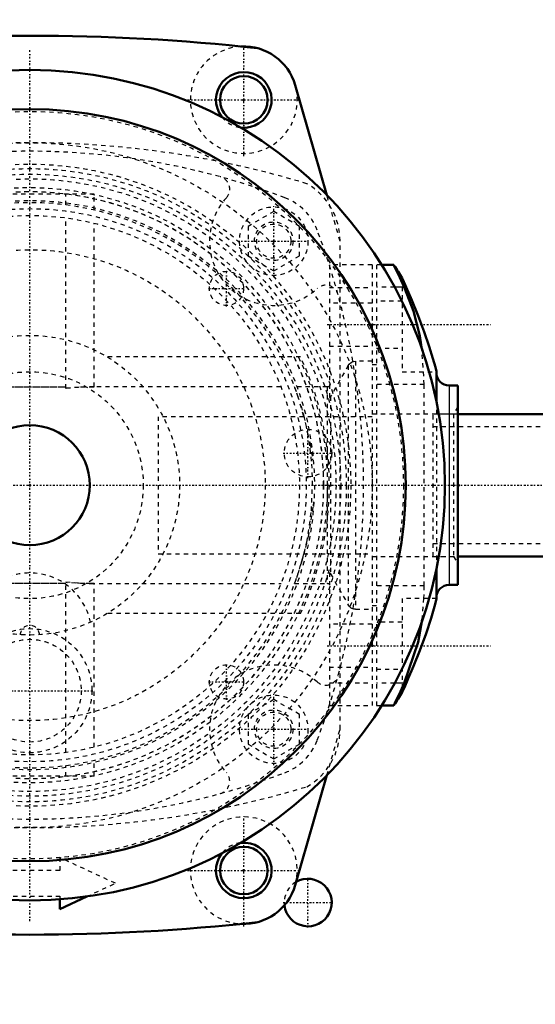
# Model space of a CAD drawing. Header units: millimetres. Extents: x -609 to 680, y -981 to 563.
# Tile 11 of 24: x -2 to 118, y -581 to -351. Entities that reach past the tile are written whole.
import ezdxf

# ---------------------------------------------------------------- set-up
doc = ezdxf.new("R2010")
doc.units = ezdxf.units.MM
doc.linetypes.add('Center', pattern=[1.5, 0.45, -0.5, 0.05, -0.5])
doc.linetypes.add('Dashed', pattern=[2, 1, -1])
for name, color, linetype, lineweight in [('2d ConnectionPoints', 7, 'Continuous', 50), ('AM_0', 7, 'Continuous', 50), ('AM_4', 3, 'Continuous', 25), ('AM_5', 3, 'Continuous', 25), ('AM_7', 7, 'Center', 25), ('AM_9', 6, 'Dashed', 25)]:
    doc.layers.add(name, color=color, linetype=linetype, lineweight=lineweight)
doc.dimstyles.new('ISO-25', dxfattribs={"dimtxt": 2.5, "dimasz": 2.5, "dimexe": 1.25, "dimexo": 0.625, "dimtad": 1, "dimtxsty": 'Standard', "dimcen": 2.5, "dimadec": 0, "dimazin": 0, "dimtfac": 1, "dimtmove": 0, "dimatfit": 3, "dimfxl": 1, "dimarcsym": 0})

# ---------------------------------------------------------------- blocks, each defined once
blk = doc.blocks.new('11_Distributor_pipe_UG11145040003_1_0_in_HSVP164161451021531101300230_4')
at = {"layer": 'AM_7'}
blk.add_line((-324.75, -460), (447.75, -460), dxfattribs=at)
blk = doc.blocks.new('16_Base_plate_2_15_1UG1041586_0_in_HSVP164161451021531101300230_4')
at = {"layer": 'AM_0'}
for centre in [(50, -370), (50, -550)]:
    blk.add_circle(centre, 5.55, dxfattribs=at)
blk.add_arc((65, -557.5), 5.55, 186.6144, 119.8989, dxfattribs=at)
at = {"layer": 'AM_7'}
for p, q in [((65, -458.33), (65, -446.67)), ((59.17, -452.5), (70.83, -452.5)), ((65, -563.33), (65, -551.67)), ((59.17, -557.5), (70.83, -557.5))]:
    blk.add_line(p, q, dxfattribs=at)
at = {"layer": 'AM_9'}
blk.add_circle((65, -452.5), 5.55, dxfattribs=at)
blk.add_arc((65, -557.5), 5.55, 119.8989, 186.6144, dxfattribs=at)
blk = doc.blocks.new('30_Pipe_pieceUG1159619_0001_4_0_in_HSVP164161451021531101300230_4')
at = {"layer": 'AM_0'}
for p, q in [((128.25, -443.375), (100, -443.375)), ((100, -476.625), (128.25, -476.625))]:
    blk.add_line(p, q, dxfattribs=at)
at = {"layer": 'AM_9'}
for p, q in [((135.25, -441), (131.25, -441)), ((135.25, -479), (135.25, -441)), ((94.25, -476.625), (94.25, -443.375)), ((100, -443.375), (94.25, -443.375)), ((131.25, -443.375), (128.25, -443.375)), ((135.25, -446.4), (94.25, -446.4)), ((94.25, -473.6), (135.25, -473.6)), ((94.25, -476.625), (100, -476.625)), ((128.25, -476.625), (131.25, -476.625)), ((131.25, -479), (135.25, -479))]:
    blk.add_line(p, q, dxfattribs=at)
blk = doc.blocks.new('79_WASHER1_3618060046_A0_7_0_in_HSVP164161451021531101300230_4')
at = {"layer": 'AM_7'}
for p, q in [((50, -563.125), (50, -536.875)), ((36.875, -550), (63.125, -550))]:
    blk.add_line(p, q, dxfattribs=at)
at = {"layer": 'AM_9'}
blk.add_arc((50, -550), 12.5, 343.95112, 267.12565, dxfattribs=at)
blk = doc.blocks.new('80_WASHER1_3618060046_A0_8_0_in_HSVP164161451021531101300230_4')
at = {"layer": 'AM_7'}
for p, q in [((50, -383.125), (50, -356.875)), ((36.875, -370), (63.125, -370))]:
    blk.add_line(p, q, dxfattribs=at)
at = {"layer": 'AM_9'}
blk.add_arc((50, -370), 12.5, 92.87435, 16.04888, dxfattribs=at)
blk = doc.blocks.new('81_Stud_431251_5_0_in_HSVP164161451021531101300230_4')
at = {"layer": 'AM_7'}
for p, q in [((57, -525.4), (57, -508.6)), ((48.6, -517), (65.4, -517))]:
    blk.add_line(p, q, dxfattribs=at)
at = {"layer": 'AM_9'}
for p, q in [((57, -510.07), (51, -513.54)), ((63, -513.54), (57, -510.07)), ((51, -513.54), (51, -520.46)), ((63, -520.46), (63, -513.54)), ((51, -520.46), (57, -523.93)), ((57, -523.93), (63, -520.46))]:
    blk.add_line(p, q, dxfattribs=at)
for radius in [8, 4]:
    blk.add_circle((57, -517), radius, dxfattribs=at)
blk = doc.blocks.new('84_Stud_431251_8_0_in_HSVP164161451021531101300230_4')
at = {"layer": 'AM_7'}
for p, q in [((57, -411.4), (57, -394.6)), ((48.6, -403), (65.4, -403))]:
    blk.add_line(p, q, dxfattribs=at)
at = {"layer": 'AM_9'}
for p, q in [((57, -396.07), (51, -399.54)), ((63, -399.54), (57, -396.07)), ((51, -399.54), (51, -406.46)), ((63, -406.46), (63, -399.54)), ((51, -406.46), (57, -409.93)), ((57, -409.93), (63, -406.46))]:
    blk.add_line(p, q, dxfattribs=at)
for radius in [8, 4]:
    blk.add_circle((57, -403), radius, dxfattribs=at)
blk = doc.blocks.new('85_2463618060046G2_0_in_HSVP164161451021531101300230_4')
at = {"layer": 'AM_0'}
for p, q in [((-62.01, -366.54), (-69.4, -392.23)), ((69.4, -392.23), (62.01, -366.54)), ((-69.4, -527.77), (-62.01, -553.46)), ((62.01, -553.46), (69.4, -527.77)), ((-15, -555.83), (-15, -556)), ((-15, -556), (-13.89, -556)), ((7, -559), (13.33, -556.08)), ((7, -556.75), (7, -559))]:
    blk.add_line(p, q, dxfattribs=at)
for centre, radius, start, end in [((0, -840.75), 485.75, 83.7081, 96.2919), ((-50, -370), 12.5, 87.1256, 163.9511), ((50, -370), 12.5, 16.0489, 92.8744), ((-50, -370), 6.5, 321.9209, 276.1883), ((50, -370), 6.5, 263.8117, 218.0791), ((-50, -550), 6.5, 83.8117, 38.0791), ((50, -550), 6.5, 141.9209, 96.1883), ((-50, -550), 12.5, 196.0489, 272.8744), ((50, -550), 12.5, 267.1256, 343.9511), ((0, -79.25), 485.75, 263.7081, 276.2919)]:
    blk.add_arc(centre, radius, start, end, dxfattribs=at)
at = {"layer": 'AM_7'}
for p, q in [((-50, -383.12), (-50, -356.88)), ((-63.12, -370), (-36.88, -370))]:
    blk.add_line(p, q, dxfattribs=at)
at = {"layer": 'AM_9'}
for p, q in [((-69.4, -392.23), (-72.5, -403)), ((72.5, -403), (69.4, -392.23)), ((-72.5, -403), (-72.5, -517)), ((72.5, -517), (72.5, -403)), ((-72.5, -517), (-69.4, -527.77)), ((69.4, -527.77), (72.5, -517)), ((20, -553), (7, -547)), ((7, -547), (7, -550)), ((-15, -550), (-15, -555.83)), ((7, -550), (-15, -550)), ((13.33, -556.08), (20, -553)), ((-13.89, -556), (7, -556)), ((7, -556), (7, -556.75))]:
    blk.add_line(p, q, dxfattribs=at)
for centre, radius, start, end in [((-50, -370), 12.5, 163.9511, 87.1256), ((50, -370), 12.5, 92.8744, 16.0489), ((-50, -370), 6.5, 276.1883, 321.9209), ((50, -370), 6.5, 218.0791, 263.8117), ((0, -603.68), 223.68, 73.1737, 106.8263), ((-57, -403), 15.5, 120, 180), ((57, -403), 15.5, 0, 60), ((-57, -517), 15.5, 180, 240), ((57, -517), 15.5, 300, 0), ((0, -316.32), 223.68, 253.1737, 286.8263), ((-50, -550), 12.5, 272.8744, 196.0489), ((50, -550), 12.5, 343.9511, 267.1256), ((-50, -550), 6.5, 38.0791, 83.8117), ((50, -550), 6.5, 96.1883, 141.9209)]:
    blk.add_arc(centre, radius, start, end, dxfattribs=at)
blk = doc.blocks.new('91_tv0w7ew7dr2b8cb7vb5401nrt________0_in_HSVP164161451021531101300230_4')
at = {"layer": 'AM_0'}
for p, q in [((-99.5, -375.5), (-108, -375.5)), ((-108, -544.5), (-108, -375.5)), ((-99.5, -544.5), (-99.5, -375.5)), ((-95.11, -440.76), (-99.5, -440.45)), ((-99.5, -479.55), (-95.09, -479.24)), ((-99.5, -544.5), (-108, -544.5))]:
    blk.add_line(p, q, dxfattribs=at)
for radius in [97, 87.85, 14]:
    blk.add_circle((0, -460), radius, dxfattribs=at)
at = {"layer": 'AM_4'}
for p, q in [((-99.5, -383.2), (-108, -383.2)), ((-99.5, -536.8), (-108, -536.8))]:
    blk.add_line(p, q, dxfattribs=at)
at = {"layer": 'AM_7'}
for p, q in [((0, -561.85), (0, -358.15)), ((-45.96, -418.24), (-45.96, -409.84)), ((45.96, -418.24), (45.96, -409.84)), ((-50.16, -414.04), (-41.76, -414.04)), ((41.76, -414.04), (50.16, -414.04)), ((-45.96, -510.16), (-45.96, -501.76)), ((45.96, -510.16), (45.96, -501.76)), ((-50.16, -505.96), (-41.76, -505.96)), ((41.76, -505.96), (50.16, -505.96))]:
    blk.add_line(p, q, dxfattribs=at)
at = {"layer": 'AM_9'}
for p, q in [((-99.5, -377.76), (-108, -377.76)), ((-99.5, -380.1), (-108, -380.1)), ((-108, -384.9), (-99.5, -384.9)), ((-99.5, -408.17), (-108, -408.17)), ((-99.5, -511.83), (-108, -511.83)), ((-99.5, -535.1), (-108, -535.1)), ((-108, -539.9), (-99.5, -539.9)), ((-99.5, -542.24), (-108, -542.24))]:
    blk.add_line(p, q, dxfattribs=at)
for centre, radius in [((0, -460), 87.3), ((0, -460), 80), ((0, -460), 55), ((-45.96, -414.04), 4), ((45.96, -414.04), 4), ((-45.96, -505.96), 4), ((45.96, -505.96), 4)]:
    blk.add_circle(centre, radius, dxfattribs=at)
blk = doc.blocks.new('92_Motorstool2_4_6130STC_130_2_0_in_HSVP164161451021531101300230_4')
at = {"layer": 'AM_7'}
blk.add_line((-15.22, -508), (15.22, -508), dxfattribs=at)
at = {"layer": 'AM_9'}
for p, q in [((-63.25, -430), (-18.03, -430)), ((63.25, -430), (18.03, -430)), ((-63.25, -490), (-18.03, -490)), ((63.25, -490), (18.03, -490))]:
    blk.add_line(p, q, dxfattribs=at)
for centre, radius in [((0, -460), 80), ((-57, -403), 4.5), ((57, -403), 4.5), ((0, -460), 55), ((0, -460), 35), ((0, -460), 26.5), ((0, -508), 14.5), ((0, -508), 12), ((-57, -517), 4.5), ((57, -517), 4.5)]:
    blk.add_circle(centre, radius, dxfattribs=at)
for centre, radius, start, end in [((0, -551), 169, 69.3607, 110.6393), ((-43.71, -390.86), 3, 105.2673, 222.4175), ((43.71, -390.86), 3, 317.5825, 74.7327), ((-54.99, -405.01), 13, 110.6393, 159.3607), ((-57, -403), 15, 227.5825, 42.4175), ((57, -403), 15, 137.5825, 312.4175), ((54.99, -405.01), 13, 20.6393, 69.3607), ((91, -460), 169, 159.3607, 200.6393), ((-91, -460), 169, 339.3607, 20.6393), ((-69.14, -416.29), 3, 47.5825, 164.7327), ((69.14, -416.29), 3, 15.2673, 132.4175), ((0, -460), 70, 154.6231, 205.3769), ((0, -460), 70, 334.6231, 25.3769), ((0, -495), 14.5, 11.955, 168.045), ((0, -495), 2.25, 1.842, 178.158), ((-57, -517), 15, 317.5825, 132.4175), ((57, -517), 15, 47.5825, 222.4175), ((-69.14, -503.71), 3, 195.2673, 312.4175), ((69.14, -503.71), 3, 227.5825, 344.7327), ((-54.99, -514.99), 13, 200.6393, 249.3607), ((54.99, -514.99), 13, 290.6393, 339.3607), ((0, -369), 169, 249.3607, 290.6393), ((-43.71, -529.14), 3, 137.5825, 254.7327), ((43.71, -529.14), 3, 285.2673, 42.4175)]:
    blk.add_arc(centre, radius, start, end, dxfattribs=at)
blk = doc.blocks.new('93_Movitec_B_Pump_Mantal_137_2354_2_0_in_HSVP164161451021531101300230_4')
at = {"layer": 'AM_9'}
for radius in [68.6, 64.6]:
    blk.add_circle((0, -460), radius, dxfattribs=at)
blk = doc.blocks.new('95_Oval_flangeG_1___33_25_4_0_in_HSVP164161451021531101300230_4')
at = {"layer": 'AM_0'}
for p, q in [((85.08, -408.5), (82.2, -408.5)), ((87, -411.65), (87, -411.61)), ((95, -433.43), (95, -440.4)), ((100, -436.73), (98, -436.73)), ((100, -436.73), (100, -483.27)), ((95, -479.6), (95, -486.57)), ((98, -483.27), (100, -483.27)), ((87, -508.39), (87, -508.35)), ((82.2, -511.5), (85.08, -511.5))]:
    blk.add_line(p, q, dxfattribs=at)
for points in [[(87.5, -413.73), (86.06, -410.66), (85.17, -408.84), (85, -408.5)], [(95, -433.43), (94.76, -432.44), (94.21, -430.41), (93.35, -427.57), (92.18, -424.16), (90.77, -420.42), (89.28, -416.77), (87.97, -413.78), (87.16, -411.99), (87, -411.65)], [(91.61, -428.22), (91.1, -425.11), (89.66, -419.38), (87.5, -413.73)], [(87, -508.35), (87.52, -507.23), (88.44, -505.17), (89.69, -502.25), (91.16, -498.59), (92.61, -494.62), (93.79, -491.03), (94.55, -488.37), (94.93, -486.85), (95, -486.57)], [(87.5, -506.27), (90.73, -496.64), (91.66, -491.4)], [(85, -511.5), (85.04, -511.43), (85.55, -510.39), (86.61, -508.19), (87.5, -506.27)]]:
    blk.add_lwpolyline(points, dxfattribs=at)
for centre, radius, start, end in [((34.02, -443.43), 61.8, 30.9867, 34.2625), ((98, -433.73), 3, 180, 270), ((98, -486.27), 3, 90, 180), ((34.02, -476.57), 61.8, 325.744, 329.0133)]:
    blk.add_arc(centre, radius, start, end, dxfattribs=at)
at = {"layer": 'AM_4'}
for p, q in [((87.5, -413.73), (85.25, -413.73)), ((98, -436.73), (98, -483.27)), ((87.5, -506.27), (85.25, -506.27))]:
    blk.add_line(p, q, dxfattribs=at)
at = {"layer": 'AM_7'}
for p, q in [((69.5, -422.5), (108, -422.5)), ((69.5, -497.5), (108, -497.5))]:
    blk.add_line(p, q, dxfattribs=at)
at = {"layer": 'AM_9'}
for p, q in [((82.2, -408.5), (81, -408.5)), ((81, -408.5), (81, -511.5)), ((87, -411.65), (87, -433.5)), ((85.25, -413.73), (81, -413.73)), ((87, -417), (81, -417)), ((81, -428), (87, -428)), ((92.17, -436.5), (91.61, -428.22)), ((81, -431.88), (80, -431.88)), ((87, -433.5), (95, -433.5)), ((92.17, -436.5), (81, -436.5)), ((92.17, -483.5), (92.17, -436.5)), ((95, -440.4), (95, -479.6)), ((99.04, -443.38), (80, -443.38)), ((100, -441.71), (99.04, -443.38)), ((99.04, -443.38), (99.04, -476.62)), ((80, -476.62), (99.04, -476.62)), ((99.04, -476.62), (100, -478.29)), ((92.17, -483.5), (81, -483.5)), ((95, -486.5), (87, -486.5)), ((87, -486.5), (87, -508.35)), ((80, -488.13), (81, -488.13)), ((87, -492), (81, -492)), ((81, -503), (87, -503)), ((85.25, -506.27), (81, -506.27)), ((81, -511.5), (82.2, -511.5))]:
    blk.add_line(p, q, dxfattribs=at)
blk.add_lwpolyline([(91.66, -491.4), (92.1, -486.5), (92.17, -483.5)], dxfattribs=at)
blk = doc.blocks.new('96_PUMP_CASING__103618060030_O_2_0_in_HSVP164161451021531101300230_4')
at = {"layer": 'AM_9'}
for p, q in [((15, -392), (-11.4, -392)), ((-11.4, -394.99), (-11.4, -392)), ((8.4, -394.54), (8.4, -392)), ((15, -395.73), (15, -392)), ((8.4, -437.4), (8.4, -397.56)), ((-11.4, -437.13), (-11.4, -398.04)), ((15, -437.01), (15, -398.81)), ((-70, -408.5), (-80, -408.5)), ((-80, -408.5), (-80, -511.5)), ((-70, -408.5), (-70, -439.61)), ((70, -408.5), (70, -439.61)), ((80, -408.5), (70, -408.5)), ((80, -408.5), (80, -511.5)), ((-70, -413.84), (-80, -413.84)), ((70, -413.84), (80, -413.84)), ((-70, -417.5), (-80, -417.5)), ((80, -417.5), (70, -417.5)), ((-80, -427.5), (-70, -427.5)), ((70, -427.5), (80, -427.5)), ((-80, -431.02), (-76.11, -431.02)), ((-76.11, -431.02), (-76.11, -488.98)), ((-74.41, -432.02), (-70.29, -439.27)), ((-74.41, -432.02), (-74.41, -487.98)), ((74.41, -432.02), (70.29, -439.27)), ((74.41, -432.02), (74.41, -487.98)), ((80, -431.02), (76.11, -431.02)), ((76.11, -431.02), (76.11, -488.98)), ((-70.29, -439.27), (-70.29, -480.73)), ((-61.88, -437), (-69.45, -437)), ((-69.45, -437), (-69.45, -483)), ((-11.4, -437), (-58.65, -437)), ((-11.4, -437.05), (8.4, -437.05)), ((8.4, -437.13), (-11.4, -437.13)), ((58.65, -437), (14.17, -437)), ((14.17, -437), (15, -437.01)), ((69.45, -437), (61.97, -437)), ((69.45, -437), (69.45, -483)), ((70.29, -439.27), (70.29, -480.73)), ((63.37, -441.55), (63.85, -443.28)), ((-63.83, -443.23), (-63.42, -441.74)), ((63.85, -443.28), (64.14, -444.45)), ((-30, -444), (-80, -444)), ((-30, -444), (-30, -476)), ((30, -444), (30, -476)), ((80, -444), (30, -444)), ((-80, -476), (-30, -476)), ((-63.85, -476.72), (-64.14, -475.55)), ((30, -476), (80, -476)), ((-63.37, -478.45), (-63.85, -476.72)), ((63.83, -476.77), (63.42, -478.26)), ((-70, -480.39), (-70, -511.5)), ((70, -480.39), (70, -511.5)), ((-70.29, -480.73), (-74.41, -487.98)), ((-11.4, -521.96), (-11.4, -482.87)), ((-11.4, -482.87), (8.4, -482.87)), ((8.4, -482.95), (-11.4, -482.95)), ((8.4, -522.44), (8.4, -482.6)), ((15, -482.99), (14.17, -483)), ((15, -521.19), (15, -482.99)), ((70.29, -480.73), (74.41, -487.98)), ((-69.45, -483), (-61.97, -483)), ((-58.77, -483), (-11.4, -483)), ((14.17, -483), (58.77, -483)), ((61.88, -483), (69.45, -483)), ((-76.11, -488.98), (-80, -488.98)), ((76.11, -488.98), (80, -488.98)), ((-70, -492.5), (-80, -492.5)), ((80, -492.5), (70, -492.5)), ((-80, -502.5), (-70, -502.5)), ((70, -502.5), (80, -502.5)), ((-70, -506.16), (-80, -506.16)), ((70, -506.16), (80, -506.16)), ((-80, -511.5), (-70, -511.5)), ((70, -511.5), (80, -511.5)), ((15, -528), (15, -524.27)), ((-11.4, -528), (-11.4, -525.01)), ((8.4, -528), (8.4, -525.46)), ((15, -528), (-11.4, -528))]:
    blk.add_line(p, q, dxfattribs=at)
for points in [[(-74.41, -432.02), (-74.63, -431.71), (-75.2, -431.25), (-75.6, -431.09), (-76.11, -431.02)], [(74.41, -432.02), (74.63, -431.71), (75.2, -431.25), (75.6, -431.09), (76.11, -431.02)], [(-70.29, -439.27), (-70.1, -439.53), (-70, -439.61)], [(-61.86, -437), (-61.87, -437.02), (-62.38, -438.45), (-63.51, -442.03), (-64.02, -443.94)], [(8.4, -437.24), (11.86, -437.04), (14.17, -437)], [(15, -437.01), (11.53, -437.13), (8.4, -437.4)], [(64.02, -443.94), (62.71, -439.41), (62.22, -437.99), (61.93, -437.17), (61.86, -437)], [(70.29, -439.27), (70.1, -439.53), (70, -439.61)], [(-64.35, -474.66), (-64.87, -472.17), (-65.44, -468.61), (-65.82, -464.94), (-65.99, -460.99), (-65.69, -453.63), (-64.72, -447.05), (-63.83, -443.23)], [(-66.4, -458.2), (-66.16, -454.85), (-65.09, -448.4), (-64.02, -443.94)], [(64.35, -445.34), (64.87, -447.83), (65.44, -451.39), (65.82, -455.06), (65.99, -459.01), (65.69, -466.37), (64.72, -472.95), (63.83, -476.77)], [(64.02, -443.94), (65.47, -450.28), (66.04, -453.88), (66.08, -454.18)], [(66.27, -463.88), (66.16, -465.15), (65.09, -471.6), (64.02, -476.06)], [(-64.02, -476.06), (-65.47, -469.72), (-65.94, -466.9)], [(-64.02, -476.06), (-62.71, -480.59), (-62.22, -482.01), (-61.93, -482.83), (-61.86, -483)], [(61.86, -483), (61.87, -482.98), (62.38, -481.55), (63.51, -477.97), (64.02, -476.06)], [(-70, -480.39), (-70.24, -480.64), (-70.29, -480.73)], [(70, -480.39), (70.24, -480.64), (70.29, -480.73)], [(8.4, -482.6), (11.84, -482.88), (15, -482.99)], [(14.17, -483), (10.7, -482.91), (8.4, -482.76)], [(-76.11, -488.98), (-75.71, -488.94), (-75.2, -488.75)], [(-75.2, -488.75), (-75.12, -488.7), (-74.63, -488.29), (-74.41, -487.98)], [(75.24, -488.77), (75.12, -488.7), (74.63, -488.29), (74.41, -487.98)], [(76.11, -488.98), (75.71, -488.94), (75.24, -488.77)]]:
    blk.add_lwpolyline(points, dxfattribs=at)
for radius in [75, 73.96, 72.65, 71.55, 69.53, 68.58, 66.5, 63]:
    blk.add_circle((0, -460), radius, dxfattribs=at)
for centre, radius, start, end in [((0, -460), 66, 14.0876, 165.9124), ((-69.45, -436), 1, 236.3411, 270), ((69.45, -436), 1, 270, 303.6589), ((0, -460), 66, 194.0876, 345.9124), ((-69.45, -484), 1, 90, 123.6589), ((69.45, -484), 1, 56.3411, 90)]:
    blk.add_arc(centre, radius, start, end, dxfattribs=at)
blk = doc.blocks.new('*D137')
at = {"layer": 'AM_5', "color": 0, "lineweight": -2}
for p, q in [((0, 355), (661, 355)), ((661, 325), (661, -227.79)), ((661, -900), (661, -347.21)), ((443, -930), (661, -930))]:
    blk.add_line(p, q, dxfattribs=at)
at = {"layer": 'AM_5', "color": 0}
for points in [[(666, 325), (656, 325), (661, 355)], [(656, -900), (666, -900), (661, -930)]]:
    blk.add_solid(points, dxfattribs=at)
at = {"layer": 'Defpoints', "color": 0}
for p in [(0, 355), (646, 355), (443, -930)]:
    blk.add_point(p, dxfattribs=at)
at = {"layer": 'AM_5', "color": 0, "insert": (661, -287.5), "char_height": 30, "attachment_point": 5, "rotation": 90}
blk.add_mtext('1285', dxfattribs=at)

msp = doc.modelspace()

# ---------------------------------------------------------------- linework, layer by layer
at = {"layer": '2d ConnectionPoints'}
for p in [(50, -370), (50, -370), (57, -403), (57, -403), (57, -403), (80, -422.5), (0, -460), (0, -460), (0, -460), (0, -460), (0, -460), (0, -460), (0, -460), (0, -460), (0, -460), (0, -460), (80, -460), (80, -460), (80, -460), (80, -460), (94.25, -460), (100, -460), (100, -460), (100, -460), (100.25, -460), (80, -497.5), (45.962, -505.962), (57, -517), (57, -517), (57, -517), (57, -517), (50, -550), (50, -550)]:
    msp.add_point(p, dxfattribs=at)

# ---------------------------------------------------------------- block references
for name in ['16_Base_plate_2_15_1UG1041586_0_in_HSVP164161451021531101300230_4', '11_Distributor_pipe_UG11145040003_1_0_in_HSVP164161451021531101300230_4', '85_2463618060046G2_0_in_HSVP164161451021531101300230_4', '91_tv0w7ew7dr2b8cb7vb5401nrt________0_in_HSVP164161451021531101300230_4', '80_WASHER1_3618060046_A0_8_0_in_HSVP164161451021531101300230_4', '92_Motorstool2_4_6130STC_130_2_0_in_HSVP164161451021531101300230_4', '96_PUMP_CASING__103618060030_O_2_0_in_HSVP164161451021531101300230_4', '93_Movitec_B_Pump_Mantal_137_2354_2_0_in_HSVP164161451021531101300230_4', '84_Stud_431251_8_0_in_HSVP164161451021531101300230_4', '95_Oval_flangeG_1___33_25_4_0_in_HSVP164161451021531101300230_4', '30_Pipe_pieceUG1159619_0001_4_0_in_HSVP164161451021531101300230_4', '81_Stud_431251_5_0_in_HSVP164161451021531101300230_4', '79_WASHER1_3618060046_A0_7_0_in_HSVP164161451021531101300230_4']:
    msp.add_blockref(name, (0, 0))

# ---------------------------------------------------------------- dimensions: what is measured, and where the dimension line sits
at = {"layer": 'AM_5'}
dim = msp.add_linear_dim(base=(661, 355), p1=(443, -930), p2=(0, 355), angle=90, text='1285', dimstyle='ISO-25', override={"dimtxt": 30, "dimasz": 30, "dimexe": 0, "dimexo": 0, "dimgap": 9}, dxfattribs=at)
dim.commit()
dim.dimension.update_dxf_attribs({"geometry": '*D137', "text_midpoint": (661, -287.5), "dimtype": 160, "text_rotation": 90})

doc.saveas('drawing.dxf')
